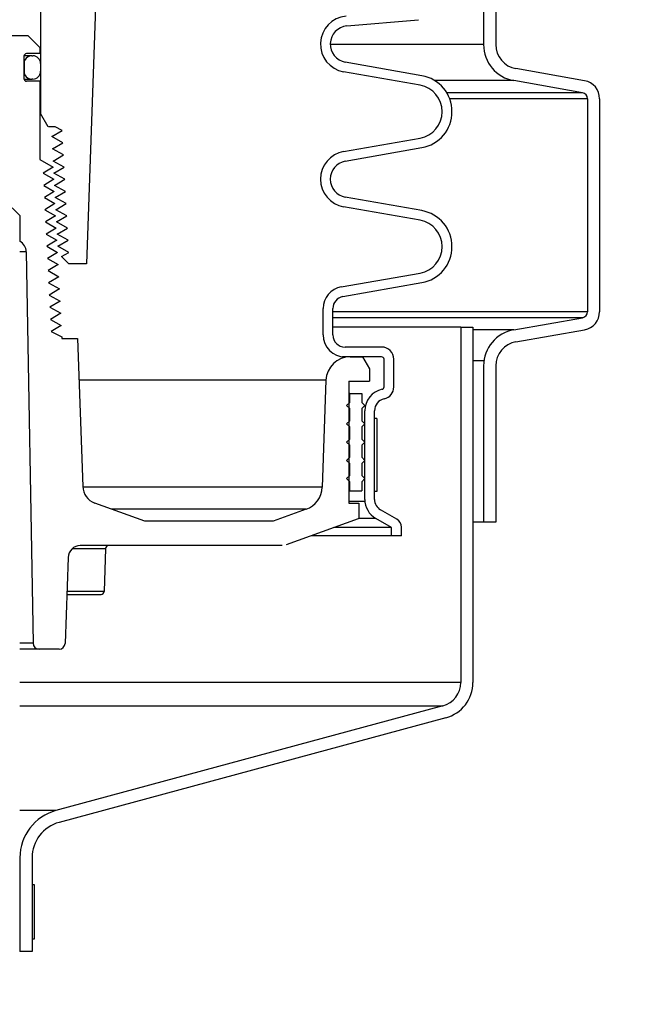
# Model space of a CAD drawing. Extents: x -169 to 2224, y 0 to 2796.
# Tile 199 of 256: x 1601.47 to 1607.68, y 394.91 to 405. Entities that reach past the tile are written whole.
import ezdxf

# ---------------------------------------------------------------- set-up
doc = ezdxf.new("R2010")
doc.units = 0
doc.header["$MEASUREMENT"] = 0
doc.header["$PDSIZE"] = 1
doc.layers.get('DEFPOINTS').update_dxf_attribs({"linetype": 'CONTINUOUS'})
for name, color, linetype in [('DIM', 3, 'CONTINUOUS'), ('PEAGRAVEL-HATCH', 3, 'CONTINUOUS'), ('SPILL-BUCKET', 1, 'CONTINUOUS')]:
    doc.layers.add(name, color=color, linetype=linetype)
doc.styles.add('SIMPLEX', font='simplex')
doc.dimstyles.new('DIM64', dxfattribs={"dimscale": 64, "dimtxt": 0.09375, "dimasz": 0.09375, "dimexe": 0.0625, "dimexo": 0.0625, "dimgap": 0.046875, "dimtad": 1, "dimdec": 4, "dimzin": 3, "dimdsep": 46, "dimlunit": 4, "dimtxsty": 'SIMPLEX', "dimcen": 0, "dimclrd": 256, "dimclre": 256, "dimclrt": 256, "dimadec": 0, "dimazin": 0, "dimtfac": 1, "dimtdec": 4, "dimtmove": 0, "dimatfit": 3, "dimfxl": 1, "dimfrac": 2, "dimtolj": 1, "dimtzin": 0, "dimarcsym": 0})

# ---------------------------------------------------------------- blocks, each defined once
blk = doc.blocks.new('*D19')
at = {"layer": 'DEFPOINTS', "color": 0, "transparency": 16777216}
for p in [(1294.365, 414.289), (1931.872, 414.007), (1931.872, 136.516)]:
    blk.add_point(p, dxfattribs=at)
at = {"layer": 'DIM', "lineweight": -2, "transparency": 16777216}
for p, q in [((1294.365, 410.289), (1294.365, 132.516)), ((1931.872, 410.007), (1931.872, 132.516)), ((1300.365, 136.516), (1925.872, 136.516))]:
    blk.add_line(p, q, dxfattribs=at)
at = {"layer": 'DIM', "transparency": 16777216}
for points in [[(1300.365, 137.516), (1300.365, 135.516), (1294.365, 136.516)], [(1925.872, 137.516), (1925.872, 135.516), (1931.872, 136.516)]]:
    blk.add_solid(points, dxfattribs=at)
at = {"layer": 'DIM', "transparency": 16777216, "insert": (1613.119, 144.087), "char_height": 6, "attachment_point": 5, "style": 'SIMPLEX'}
blk.add_mtext('\\A1;53\'-1 1/2" (F.V. TANK SLAB)', dxfattribs=at)

msp = doc.modelspace()

# ---------------------------------------------------------------- hatches: boundary and pattern name
at = {"layer": 'PEAGRAVEL-HATCH'}
h = msp.add_hatch(dxfattribs=at)
h.set_pattern_fill('AR-SAND', color=256, scale=7.5, style=0)
h.set_pattern_definition([(37.5, (1670.872, 397.787), (-0.4725, 14.4512), [0, -11.4, 0, -12.75, 0, -12.1875]), (7.5, (1670.872, 397.787), (13.2733, 21.166), [0, -6.15, 0, -10.275, 0, -3.9375]), (327.5, (1661.647, 397.787), (23.356, 0.0424), [0, -3.75, 0, -13.5, 0, -17.625]), (317.5, (1661.647, 397.787), (22.546, 6.5826), [0, -1.875, 0, -8.85, 0, -10.125])])
edge = h.paths.add_edge_path()
edge.add_line((1606.67097, 409.33129), (1606.82746, 409.90017))
edge.add_arc((1606.64668, 409.9499), 0.1875, 344.619141, 409.999905)
edge.add_line((1606.7672, 410.09354), (1606.13674, 410.62256))
edge.add_arc((1606.25726, 410.76619), 0.1875, 182.701543, 229.999905, ccw=False)
edge.add_line((1606.06997, 410.75736), (1611.39711, 410.75736))
edge.add_line((1611.39711, 410.75736), (1611.47181, 410.75736))
edge.add_line((1611.47181, 410.75736), (1611.47181, 414.00736))
edge.add_line((1611.47181, 414.00736), (1622.76748, 414.00736))
edge.add_line((1622.76748, 414.00736), (1622.76748, 412.74358))
edge.add_line((1622.76748, 412.74358), (1622.782, 409.69624))
edge.add_line((1622.782, 409.69624), (1622.83054, 409.69624))
edge.add_line((1622.83054, 409.69624), (1629.87181, 409.69624))
edge.add_line((1629.87181, 409.69624), (1629.87181, 397.78672))
edge.add_line((1629.87181, 397.78672), (1607.12355, 397.78672))
edge.add_line((1607.12355, 397.78672), (1607.12181, 402.70421))
edge.add_arc((1607.18181, 402.70423), 0.06, 90, 180.020228, ccw=False)
edge.add_line((1607.18181, 402.76423), (1607.24931, 402.76423))
edge.add_arc((1607.24931, 402.82673), 0.0625, 270, 360)
edge.add_line((1607.31181, 402.82673), (1607.31181, 403.20173))
edge.add_arc((1607.24931, 403.20173), 0.0625, 360, 450)
edge.add_line((1607.24931, 403.26423), (1607.18681, 403.26423))
edge.add_arc((1607.18867, 403.33121), 0.06701, 176.16648, 268.413086, ccw=False)
edge.add_line((1607.12181, 403.33569), (1607.12181, 403.68484))
edge.add_ellipse((1607.25816, 403.74985), major_axis=(0, 0.2), ratio=0.72085956, start_angle=108.968168, end_angle=243.414993)
edge.add_line((1607.38709, 403.65069), (1607.38709, 402.62373))
edge.add_line((1607.38709, 402.62373), (1607.5786, 402.46304))
edge.add_line((1607.5786, 402.46304), (1607.73722, 402.46304))
edge.add_line((1607.73722, 402.46304), (1607.73709, 402.62373))
edge.add_line((1607.73709, 402.62373), (1607.73709, 404.83739))
edge.add_arc((1606.88709, 404.83739), 0.85, 360.000008, 434.292656)
edge.add_arc((1594.56093, 361.00728), 46.38034, 434.292653, 435.010102)
edge.add_arc((1606.62181, 406.05086), 0.25, 180, 255.010102, ccw=False)
edge.add_line((1606.37181, 406.05086), (1606.37181, 408.26619))
edge.add_line((1606.37181, 408.26619), (1606.55931, 408.26619))
edge.add_line((1606.55931, 408.26619), (1606.65306, 408.26619))
edge.add_line((1606.65306, 408.26619), (1606.65306, 408.39119))
edge.add_line((1606.65306, 408.39119), (1606.68306, 408.39119))
edge.add_line((1606.68306, 408.39119), (1606.68306, 409.01619))
edge.add_line((1606.68306, 409.01619), (1606.65306, 409.01619))
edge.add_line((1606.65306, 409.01619), (1606.65306, 409.19867))
edge.add_arc((1607.15306, 409.19867), 0.5, 524.619141, 540, ccw=False)
h = msp.add_hatch(dxfattribs=at)
h.set_pattern_fill('AR-SAND', color=256, scale=7.5, style=0)
h.set_pattern_definition([(37.5, (1670.872, 369.934), (-0.4725, 14.4512), [0, -11.4, 0, -12.75, 0, -12.1875]), (7.5, (1670.872, 369.934), (13.2733, 21.166), [0, -6.15, 0, -10.275, 0, -3.9375]), (327.5, (1661.647, 369.934), (23.356, 0.0424), [0, -3.75, 0, -13.5, 0, -17.625]), (317.5, (1661.647, 369.934), (22.546, 6.5826), [0, -1.875, 0, -8.85, 0, -10.125])])
edge = h.paths.add_edge_path()
edge.add_arc((1608.06438, 389.65043), 3.81849, 539.219011, 870.254381)
edge.add_line((1604.74903, 391.54497), (1607.12355, 396.46249))
edge.add_line((1607.12355, 396.46249), (1629.87181, 396.46249))
edge.add_line((1629.87181, 396.46249), (1629.87181, 369.93421))
edge.add_line((1629.87181, 369.93421), (1614.82458, 369.93421))
edge.add_line((1614.82458, 369.93421), (1614.82458, 370.3314))
edge.add_line((1614.82458, 370.3314), (1614.68845, 370.3314))
edge.add_line((1614.68845, 370.3314), (1614.68845, 370.50104))
edge.add_arc((1614.65691, 370.50133), 0.03154, 359.474206, 449.474206)
edge.add_line((1614.6572, 370.53286), (1614.63796, 370.53286))
edge.add_arc((1614.63796, 370.54771), 0.01485, 192.455957, 270, ccw=False)
edge.add_arc((1614.39145, 370.49326), 0.2376, 372.455849, 527.544228)
edge.add_arc((1614.14461, 370.54378), 0.01485, 243.214271, 362.825341, ccw=False)
edge.add_arc((1614.12599, 370.50133), 0.03154, 427.777182, 539.474578)
edge.add_line((1614.09445, 370.50161), (1614.09445, 370.33053))
edge.add_line((1614.09445, 370.33053), (1613.57143, 370.36711))
edge.add_line((1613.57143, 370.36711), (1613.57143, 370.77999))
edge.add_line((1613.57143, 370.77999), (1613.44768, 370.77999))
edge.add_line((1613.44768, 370.77999), (1613.44768, 371.67718))
edge.add_line((1613.44768, 371.67718), (1604.34679, 371.67718))
edge.add_line((1604.34679, 371.67718), (1604.34679, 376.68938))
edge.add_arc((1608.51335, 375.15181), 4.44121, 519.744597, 743.734339)
edge.add_line((1612.57893, 376.93938), (1612.57893, 378.47579))
edge.add_line((1612.57893, 378.47579), (1612.71239, 378.47579))
edge.add_arc((1612.71239, 378.72579), 0.25, 270, 360)
edge.add_line((1612.96239, 378.72579), (1612.96239, 379.12414))
edge.add_line((1612.96239, 379.12414), (1613.69892, 380.43938))
edge.add_line((1613.69892, 380.43938), (1613.46239, 380.43938))
edge.add_line((1613.46239, 380.43938), (1604.14569, 380.43938))
edge.add_line((1604.14569, 380.43938), (1604.14569, 388.06481))
edge.add_arc((1613.91488, 388.28692), 9.77171, 181.302462, 531.670667)

# ---------------------------------------------------------------- linework, layer by layer
at = {"layer": 'SPILL-BUCKET', "color": 1, "linetype": 'Continuous'}
for p, q in [((1606.22632, 405.95156), (1606.22632, 404.74773)), ((1606.35124, 405.95156), (1606.35124, 404.74773)), ((1602.26106, 405.55973), (1602.15426, 402.50115)), ((1601.68255, 405.24927), (1601.68255, 404.04166)), ((1604.82407, 404.93902), (1605.56009, 405.00342)), ((1596.69247, 404.84305), (1601.55114, 404.84305)), ((1601.55114, 404.84305), (1601.67606, 404.71814)), ((1601.67606, 404.71814), (1601.67606, 404.65568)), ((1601.51167, 404.6282), (1601.51167, 404.39985)), ((1601.55679, 404.63394), (1601.51225, 404.63394)), ((1601.67606, 404.65568), (1601.53915, 404.65568)), ((1601.58364, 404.63394), (1601.55679, 404.63394)), ((1601.59262, 404.63394), (1601.58364, 404.63394)), ((1601.59262, 404.63394), (1601.60261, 404.63394)), ((1601.51168, 404.554), (1601.51242, 404.554)), ((1601.51242, 404.554), (1601.51267, 404.554)), ((1601.51267, 404.554), (1601.51267, 404.47405)), ((1601.68255, 404.554), (1601.68255, 404.47405)), ((1605.5925, 404.42949), (1604.80786, 404.56784)), ((1607.2613, 404.37763), (1606.55769, 404.5017)), ((1601.51242, 404.47405), (1601.51167, 404.47405)), ((1601.51231, 404.39411), (1601.55682, 404.39411)), ((1601.51267, 404.47405), (1601.51242, 404.47405)), ((1601.55682, 404.39411), (1601.58365, 404.39411)), ((1601.58365, 404.39411), (1601.59262, 404.39411)), ((1601.60261, 404.39411), (1601.59262, 404.39411)), ((1605.57515, 404.33107), (1604.79051, 404.46943)), ((1601.67606, 404.37237), (1601.53915, 404.37237)), ((1601.67606, 404.37237), (1601.67606, 403.56985)), ((1607.23961, 404.25461), (1606.53599, 404.37868)), ((1607.29122, 404.19311), (1607.29122, 402.00926)), ((1607.41614, 404.19311), (1607.41614, 402.00926)), ((1601.68093, 404.04166), (1601.67605, 404.04166)), ((1601.68255, 404.04166), (1601.68093, 404.04166)), ((1601.76063, 403.90644), (1601.68255, 404.04166)), ((1601.83293, 403.90644), (1601.76535, 403.90644)), ((1601.90358, 403.86691), (1601.83293, 403.90644)), ((1601.79863, 403.80445), (1601.90358, 403.86691)), ((1601.91047, 403.74199), (1601.79863, 403.80445)), ((1604.79051, 403.65145), (1605.57515, 403.7898)), ((1601.80524, 403.67953), (1601.91047, 403.74199)), ((1604.80786, 403.55303), (1605.5925, 403.69139)), ((1601.91735, 403.61708), (1601.80524, 403.67953)), ((1601.81186, 403.55462), (1601.91735, 403.61708)), ((1601.67606, 403.56985), (1601.81043, 403.49216)), ((1601.81043, 403.49216), (1601.70869, 403.4297)), ((1601.92423, 403.49216), (1601.81186, 403.55462)), ((1601.81847, 403.4297), (1601.92423, 403.49216)), ((1601.70869, 403.4297), (1601.81672, 403.36725)), ((1601.93112, 403.36725), (1601.81847, 403.4297)), ((1601.81672, 403.36725), (1601.71498, 403.30479)), ((1601.71498, 403.30479), (1601.82327, 403.24233)), ((1601.82509, 403.30479), (1601.93112, 403.36725)), ((1601.938, 403.24233), (1601.82509, 403.30479)), ((1601.82327, 403.24233), (1601.72127, 403.17988)), ((1601.72127, 403.17988), (1601.82981, 403.11742)), ((1601.83171, 403.17988), (1601.938, 403.24233)), ((1601.94488, 403.11742), (1601.83171, 403.17988)), ((1605.5925, 403.04563), (1604.80786, 403.18398)), ((1601.82981, 403.11742), (1601.72757, 403.05496)), ((1601.83832, 403.05496), (1601.94488, 403.11742)), ((1605.57515, 402.94722), (1604.79051, 403.08557)), ((1601.4702, 402.99614), (1601.39155, 403.07479)), ((1601.4702, 402.99614), (1601.4702, 402.73121)), ((1601.72757, 403.05496), (1601.83636, 402.9925)), ((1601.83636, 402.9925), (1601.73386, 402.93005)), ((1601.95177, 402.9925), (1601.83832, 403.05496)), ((1601.84494, 402.93005), (1601.95177, 402.9925)), ((1601.73386, 402.93005), (1601.84291, 402.86759)), ((1601.95865, 402.86759), (1601.84494, 402.93005)), ((1601.84291, 402.86759), (1601.74015, 402.80513)), ((1601.74015, 402.80513), (1601.84945, 402.74267)), ((1601.85155, 402.80513), (1601.95865, 402.86759)), ((1601.96553, 402.74267), (1601.85155, 402.80513)), ((1601.84945, 402.74267), (1601.74644, 402.68022)), ((1601.74644, 402.68022), (1601.856, 402.61776)), ((1601.85817, 402.68022), (1601.96553, 402.74267)), ((1601.97215, 402.61776), (1601.85817, 402.68022)), ((1601.53556, 402.62357), (1601.60561, 398.61054)), ((1601.856, 402.61776), (1601.75273, 402.5553)), ((1601.89869, 402.57503), (1601.97215, 402.61776)), ((1601.97257, 402.50115), (1601.89869, 402.57503)), ((1601.75273, 402.5553), (1601.86255, 402.49284)), ((1601.86255, 402.49284), (1601.75902, 402.43039)), ((1602.15426, 402.50115), (1601.97257, 402.50115)), ((1601.75902, 402.43039), (1601.86909, 402.36793)), ((1604.76638, 402.26333), (1605.57515, 402.40594)), ((1601.86909, 402.36793), (1601.76532, 402.30547)), ((1601.76532, 402.30547), (1601.87564, 402.24302)), ((1604.78373, 402.16492), (1605.5925, 402.30753)), ((1601.87564, 402.24302), (1601.77161, 402.18056)), ((1601.77161, 402.18056), (1601.88219, 402.1181)), ((1601.88219, 402.1181), (1601.7779, 402.05564)), ((1601.7779, 402.05564), (1601.88873, 401.99319)), ((1601.88873, 401.99319), (1601.78419, 401.93073)), ((1604.58057, 401.77197), (1604.58057, 402.0419)), ((1604.6805, 401.77197), (1604.6805, 402.0419)), ((1601.78419, 401.93073), (1601.89528, 401.86827)), ((1601.89528, 401.86827), (1601.79048, 401.80581)), ((1606.53599, 401.82369), (1607.23961, 401.94775)), ((1601.79048, 401.80581), (1601.90141, 401.75136)), ((1606.55769, 401.70067), (1607.2613, 401.82474)), ((1601.90141, 401.75136), (1601.90141, 401.7358)), ((1601.90141, 401.7358), (1602.06191, 401.7358)), ((1602.06191, 401.7358), (1602.11493, 400.21734)), ((1605.18016, 401.64706), (1604.80542, 401.64706)), ((1604.79924, 401.54713), (1604.78072, 401.54713)), ((1604.80542, 401.54713), (1604.79924, 401.54713)), ((1605.18016, 401.54713), (1604.80542, 401.54713)), ((1604.85931, 401.54713), (1604.98313, 401.54713)), ((1604.98313, 401.54713), (1605.05525, 401.42221)), ((1605.20515, 401.2383), (1605.20515, 401.52214)), ((1605.30508, 401.2383), (1605.30508, 401.52214)), ((1605.05525, 401.42221), (1605.05525, 401.2973)), ((1606.22632, 401.45464), (1606.22632, 399.8534)), ((1606.35124, 401.45464), (1606.35124, 399.8534)), ((1604.60963, 401.30602), (1604.57136, 400.2101)), ((1604.84439, 401.2973), (1605.05525, 401.2973)), ((1604.84439, 401.2973), (1604.84439, 400.04815)), ((1605.00778, 400.08563), (1605.00778, 400.99404)), ((1605.10771, 400.08563), (1605.10771, 400.99404)), ((1602.75196, 399.86078), (1602.23811, 400.04781)), ((1604.40713, 399.98406), (1604.06842, 399.86078)), ((1604.84439, 400.04815), (1604.94595, 400.04815)), ((1604.94595, 400.04815), (1604.94595, 399.88994)), ((1605.33643, 399.88146), (1605.17017, 399.97745)), ((1604.06842, 399.86078), (1602.75196, 399.86078)), ((1604.93896, 399.8869), (1604.20149, 399.61849)), ((1605.28322, 399.79679), (1605.12021, 399.89091)), ((1606.35124, 399.8534), (1606.22632, 399.8534)), ((1605.28322, 399.71287), (1605.28322, 399.79679)), ((1605.38315, 399.71287), (1605.38315, 399.80054)), ((1605.38315, 399.71287), (1605.28322, 399.71287)), ((1602.00867, 399.58081), (1602.0956, 399.58081)), ((1604.15877, 399.61095), (1602.09009, 399.61095)), ((1602.0956, 399.58081), (1602.17115, 399.58081)), ((1602.17115, 399.58081), (1602.23434, 399.58081)), ((1602.23434, 399.58081), (1602.28436, 399.58081)), ((1602.28436, 399.58081), (1602.32055, 399.58081)), ((1602.32055, 399.58081), (1602.34246, 399.58081)), ((1602.34979, 399.58081), (1602.33445, 399.14143)), ((1602.34246, 399.58081), (1602.34979, 399.58081)), ((1601.96525, 399.4904), (1601.93449, 398.60945)), ((1601.952, 399.11129), (1602.04122, 399.11129)), ((1602.03829, 399.14143), (1601.95311, 399.14143)), ((1602.11416, 399.14143), (1602.03829, 399.14143)), ((1602.04122, 399.11129), (1602.11893, 399.11129)), ((1602.17987, 399.14143), (1602.11416, 399.14143)), ((1602.11893, 399.11129), (1602.18404, 399.11129)), ((1602.23467, 399.14143), (1602.17987, 399.14143)), ((1602.18404, 399.11129), (1602.23564, 399.11129)), ((1602.27795, 399.14143), (1602.23467, 399.14143)), ((1602.23564, 399.11129), (1602.27302, 399.11129)), ((1602.27302, 399.11129), (1602.29566, 399.11129)), ((1602.30922, 399.14143), (1602.27795, 399.14143)), ((1602.29566, 399.11129), (1602.30324, 399.11129)), ((1602.32813, 399.14143), (1602.30922, 399.14143)), ((1602.33445, 399.14143), (1602.32813, 399.14143)), ((1601.87207, 398.54918), (1601.66805, 398.54918))]:
    msp.add_line(p, q, dxfattribs=at)
at = {"layer": 'SPILL-BUCKET', "color": 7}
for p, q in [((1606.22632, 404.74773), (1604.65308, 404.74773)), ((1606.53599, 404.37868), (1605.7253, 404.37868)), ((1607.23961, 404.25461), (1605.84794, 404.25461)), ((1607.29122, 404.19311), (1605.8779, 404.19311)), ((1601.53556, 402.62357), (1601.4702, 402.62357)), ((1607.29122, 402.00926), (1604.6805, 402.00926)), ((1607.23961, 401.94775), (1604.6805, 401.94775)), ((1605.99211, 401.85204), (1604.6805, 401.85204)), ((1606.53599, 401.82369), (1606.11702, 401.82369)), ((1606.23004, 401.50727), (1606.11702, 401.50727)), ((1604.60963, 401.30602), (1602.07692, 401.30602)), ((1604.57136, 400.2101), (1602.11519, 400.2101)), ((1605.00899, 400.06236), (1604.84439, 400.06236)), ((1604.40713, 399.98406), (1602.41326, 399.98406)), ((1605.12021, 399.8909), (1604.94595, 399.8909)), ((1606.22632, 399.8534), (1606.11702, 399.8534)), ((1605.28322, 399.79679), (1604.69138, 399.79679)), ((1605.28322, 399.71287), (1604.46082, 399.71287)), ((1601.60561, 398.61054), (1601.4702, 398.61054)), ((1601.66805, 398.54918), (1601.4702, 398.54918)), ((1605.99211, 398.20854), (1601.4702, 398.20854)), ((1601.4702, 397.96723), (1605.80694, 397.96723)), ((1601.84054, 396.89439), (1601.4702, 396.89439))]:
    msp.add_line(p, q, dxfattribs=at)
at = {"layer": 'SPILL-BUCKET', "linetype": 'Continuous'}
for p, q in [((1605.99211, 401.85204), (1605.99211, 398.20854)), ((1605.99211, 401.85204), (1606.11702, 401.85204)), ((1606.11702, 401.85204), (1606.11702, 398.20854)), ((1605.80694, 397.96723), (1601.84054, 396.89439)), ((1605.83927, 397.84657), (1601.87287, 396.77373)), ((1601.4702, 396.41176), (1601.4702, 395.45016)), ((1601.59511, 396.41176), (1601.59511, 395.45016)), ((1601.59511, 395.45016), (1601.4702, 395.45016))]:
    msp.add_line(p, q, dxfattribs=at)
at = {"layer": 'SPILL-BUCKET', "color": 7, "linetype": 'Continuous'}
for p, q in [((1604.85076, 401.17238), (1604.84438, 401.17238)), ((1604.85289, 401.17238), (1604.85076, 401.17238)), ((1604.85289, 401.0787), (1604.85289, 401.17238)), ((1604.85289, 401.17238), (1604.9778, 401.17238)), ((1604.9778, 401.17238), (1604.9778, 401.0787)), ((1604.82166, 401.04747), (1604.85289, 401.0787)), ((1604.85076, 401.0787), (1604.84438, 401.0787)), ((1604.85289, 401.0787), (1604.85076, 401.0787)), ((1604.9778, 401.0787), (1605.00903, 401.04747)), ((1604.85289, 401.01624), (1604.82166, 401.04747)), ((1604.85076, 401.01624), (1604.84438, 401.01624)), ((1604.85289, 401.01624), (1604.85076, 401.01624)), ((1604.85289, 400.89133), (1604.85289, 401.01624)), ((1605.00903, 401.04747), (1604.9778, 401.01624)), ((1604.9778, 401.01624), (1604.9778, 400.89133)), ((1604.82166, 400.8601), (1604.85289, 400.89133)), ((1604.85289, 400.82887), (1604.82166, 400.8601)), ((1604.85076, 400.89133), (1604.84438, 400.89133)), ((1604.85289, 400.89133), (1604.85076, 400.89133)), ((1604.9778, 400.89133), (1605.00903, 400.8601)), ((1605.00903, 400.8601), (1604.9778, 400.82887)), ((1605.1327, 400.91518), (1605.10771, 400.91518)), ((1605.10771, 400.16569), (1605.10771, 400.91518)), ((1605.1327, 400.91518), (1605.1327, 400.16569)), ((1604.85076, 400.82887), (1604.84438, 400.82887)), ((1604.85289, 400.82887), (1604.85076, 400.82887)), ((1604.85289, 400.70395), (1604.85289, 400.82887)), ((1604.9778, 400.82887), (1604.9778, 400.70395)), ((1604.82166, 400.67272), (1604.85289, 400.70395)), ((1604.85289, 400.6415), (1604.82166, 400.67272)), ((1604.85076, 400.70395), (1604.84438, 400.70395)), ((1604.85289, 400.70395), (1604.85076, 400.70395)), ((1604.9778, 400.70395), (1605.00903, 400.67272)), ((1605.00903, 400.67272), (1604.9778, 400.6415)), ((1604.85076, 400.6415), (1604.84438, 400.6415)), ((1604.85289, 400.6415), (1604.85076, 400.6415)), ((1604.85289, 400.51658), (1604.85289, 400.6415)), ((1604.9778, 400.6415), (1604.9778, 400.51658)), ((1604.82166, 400.48535), (1604.85289, 400.51658)), ((1604.85289, 400.45412), (1604.82166, 400.48535)), ((1604.82613, 400.48982), (1604.82424, 400.48277)), ((1604.85076, 400.51658), (1604.84438, 400.51658)), ((1604.85289, 400.51658), (1604.85076, 400.51658)), ((1604.9778, 400.51658), (1605.00903, 400.48535)), ((1605.00903, 400.48535), (1604.9778, 400.45412)), ((1604.85076, 400.45412), (1604.84438, 400.45412)), ((1604.85289, 400.45412), (1604.85076, 400.45412)), ((1604.85289, 400.32921), (1604.85289, 400.45412)), ((1604.9778, 400.45412), (1604.9778, 400.32921)), ((1604.82166, 400.29798), (1604.85289, 400.32921)), ((1604.85289, 400.26675), (1604.82166, 400.29798)), ((1604.85076, 400.32921), (1604.84438, 400.32921)), ((1604.85076, 400.26675), (1604.84438, 400.26675)), ((1604.85289, 400.32921), (1604.85076, 400.32921)), ((1604.85289, 400.26675), (1604.85076, 400.26675)), ((1604.85289, 400.17307), (1604.85289, 400.26675)), ((1604.9778, 400.32921), (1605.00903, 400.29798)), ((1605.00903, 400.29798), (1604.9778, 400.26675)), ((1604.9778, 400.26675), (1604.9778, 400.17307)), ((1604.85076, 400.17307), (1604.84438, 400.17307)), ((1604.85289, 400.17307), (1604.85076, 400.17307)), ((1604.85289, 400.17307), (1604.9778, 400.17307)), ((1605.1327, 400.16569), (1605.10771, 400.16569)), ((1601.59511, 396.13719), (1601.6151, 396.13719)), ((1601.59511, 396.13719), (1601.59511, 395.57508)), ((1601.6151, 396.13719), (1601.6151, 395.57508)), ((1601.6151, 395.57508), (1601.59511, 395.57508))]:
    msp.add_line(p, q, dxfattribs=at)
at = {"layer": 'SPILL-BUCKET', "color": 1, "linetype": 'Continuous'}
for centre, radius, start, end in [((1604.8404, 404.75237), 0.2873, 95, 260), ((1604.8404, 404.75237), 0.18737, 95, 260), ((1606.60107, 404.74773), 0.37474, 180, 260), ((1606.60107, 404.74773), 0.24983, 180, 260.000001), ((1601.53915, 404.6282), 0.02748, 90, 180), ((1601.59262, 404.554), 0.07995, 90, 180), ((1601.60261, 404.554), 0.07995, 0, 90), ((1601.53915, 404.39985), 0.02748, 180, 270), ((1601.59262, 404.47405), 0.07995, 180, 270), ((1601.60261, 404.47405), 0.07995, 270, 0), ((1605.52743, 404.06044), 0.37474, 280, 80), ((1605.52743, 404.06044), 0.27481, 280, 80), ((1607.22876, 404.19311), 0.18737, 0, 80), ((1607.22876, 404.19311), 0.06246, 0, 80.000001), ((1604.8404, 403.36851), 0.2873, 100, 260), ((1604.8404, 403.36851), 0.18737, 100, 260), ((1605.52743, 402.67658), 0.37474, 280, 80), ((1605.52743, 402.67658), 0.27481, 280, 80), ((1601.41066, 402.62139), 0.12491, 1, 61.535395), ((1604.80542, 402.0419), 0.22485, 100, 180), ((1604.80542, 402.0419), 0.12491, 99.999999, 180), ((1607.22876, 402.00926), 0.06246, 279.999999, 0), ((1607.22876, 402.00926), 0.18737, 280, 0), ((1604.80542, 401.77197), 0.22485, 180, 270), ((1604.80542, 401.77197), 0.12491, 180, 270), ((1606.60107, 401.45464), 0.37474, 100, 180), ((1606.60107, 401.45464), 0.24983, 99.999999, 180), ((1605.18016, 401.52214), 0.12491, 0, 90), ((1604.85931, 401.2973), 0.24983, 90, 178), ((1605.18016, 401.52214), 0.02498, 0, 90), ((1605.23263, 400.99404), 0.22485, 102.122352, 180), ((1605.18016, 401.2383), 0.02498, 282.122353, 0), ((1605.18016, 401.2383), 0.12491, 282.122352, 0), ((1605.23263, 400.99404), 0.12491, 102.122352, 180), ((1602.30219, 400.22388), 0.18737, 182, 250), ((1604.32168, 400.21882), 0.24983, 290.000001, 358), ((1605.23263, 400.08563), 0.22485, 180, 240), ((1605.23263, 400.08563), 0.12491, 180, 240), ((1605.28971, 399.80054), 0.09344, 0, 60.000001), ((1602.09009, 399.48604), 0.12491, 90, 178), ((1602.38101, 399.57972), 0.03123, 90, 178), ((1602.30324, 399.14252), 0.03123, 270, 358), ((1601.66805, 398.61163), 0.06246, 181, 270), ((1601.87207, 398.61163), 0.06246, 270, 358)]:
    msp.add_arc(centre, radius, start, end, dxfattribs=at)
at = {"layer": 'SPILL-BUCKET', "linetype": 'Continuous'}
for centre, radius, start, end in [((1605.74228, 398.20854), 0.24983, 285, 0), ((1605.74228, 398.20854), 0.37474, 284.999999, 0), ((1601.96986, 396.41176), 0.49966, 105, 180), ((1601.96986, 396.41176), 0.37474, 104.999999, 180)]:
    msp.add_arc(centre, radius, start, end, dxfattribs=at)

# ---------------------------------------------------------------- dimensions: what is measured, and where the dimension line sits
at = {"layer": 'DIM'}
dim = msp.add_linear_dim(base=(1931.87181, 136.51592), p1=(1294.36544, 414.28861), p2=(1931.87181, 414.00736), angle=0, text='<> (F.V. TANK SLAB)', dimstyle='DIM64', dxfattribs=at)
dim.commit()
dim.dimension.update_dxf_attribs({"geometry": '*D19', "text_midpoint": (1613.11863, 144.08735)})

doc.saveas('drawing.dxf')
